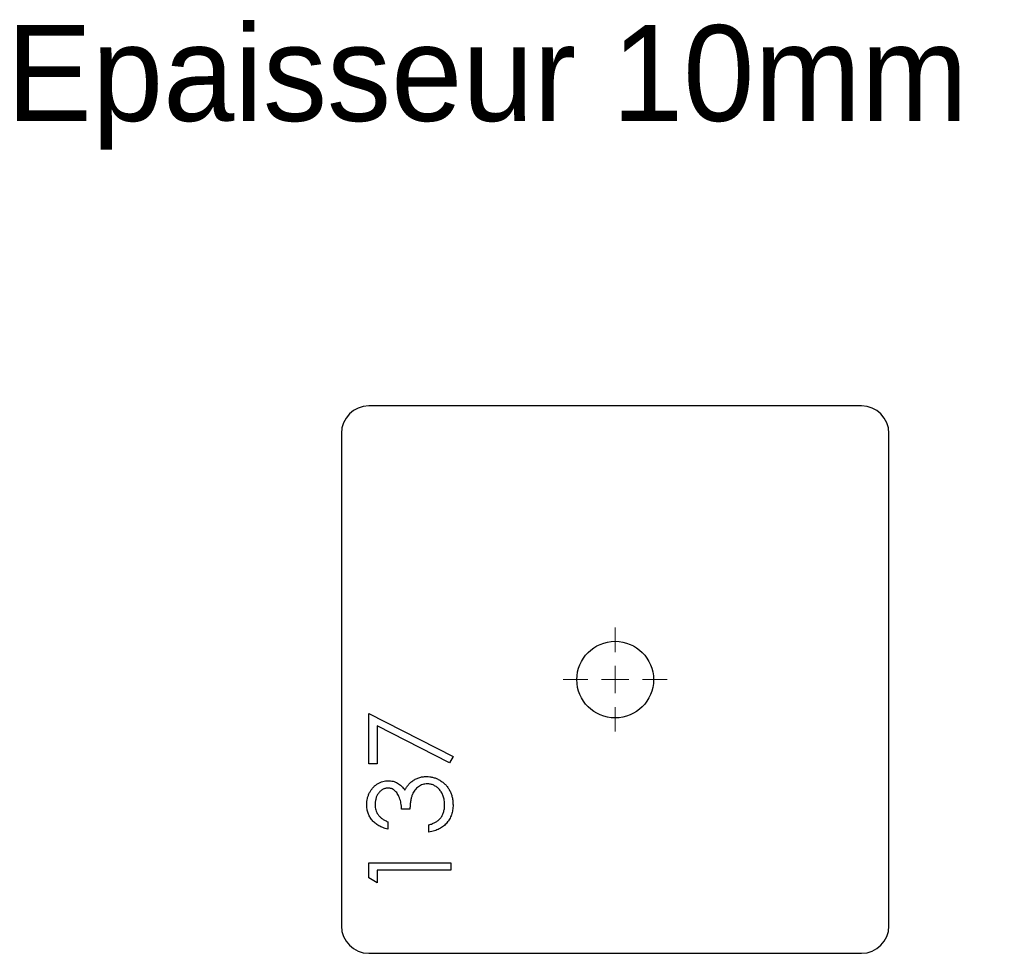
# Model space of a CAD drawing. Header units: millimetres. Extents: x 14 to 194, y 143 to 314.
import ezdxf

# ---------------------------------------------------------------- set-up
doc = ezdxf.new("R2010")
doc.units = ezdxf.units.MM

# ---------------------------------------------------------------- blocks, each defined once
blk = doc.blocks.new('SW_CENTERMARKSYMBOL_0')
at = {"color": 0, "linetype": 'Continuous', "lineweight": 18}
for p, q in [((0, 5), (0, 9.5)), ((0, 0), (0, 2.5)), ((-5, 0), (-9.5, 0)), ((0, 0), (-2.5, 0)), ((0, 0), (0, -2.5)), ((0, 0), (2.5, 0)), ((5, 0), (9.5, 0)), ((0, -5), (0, -9.5))]:
    blk.add_line(p, q, dxfattribs=at)
blk = doc.blocks.new('SW_CENTERMARKSYMBOL_1')
at = {"color": 0, "linetype": 'Continuous', "lineweight": 18}
for p, q in [((0, 5), (0, 9.5)), ((0, 0), (0, 2.5)), ((-5, 0), (-9.5, 0)), ((0, 0), (-2.5, 0)), ((0, 0), (0, -2.5)), ((0, 0), (2.5, 0)), ((5, 0), (9.5, 0)), ((0, -5), (0, -9.5))]:
    blk.add_line(p, q, dxfattribs=at)

msp = doc.modelspace()

# ---------------------------------------------------------------- linework, layer by layer
at = {"color": 7, "linetype": 'Continuous', "lineweight": 25}
for p, q in [((167.74, 243.22), (77.74, 243.22)), ((72.74, 238.22), (72.74, 148.22)), ((172.74, 148.22), (172.74, 238.22)), ((77.74, 143.22), (167.74, 143.22))]:
    msp.add_line(p, q, dxfattribs=at)
at = {"color": 1, "linetype": 'Continuous', "lineweight": 25}
for p, q in [((77.74, 187.06), (93.12, 179.18)), ((77.74, 177.83), (77.74, 187.06)), ((79.28, 184.78), (79.28, 177.83)), ((92.48, 178.02), (79.28, 184.78)), ((93.12, 179.18), (92.48, 178.02)), ((79.28, 177.83), (77.74, 177.83)), ((85.24, 169.56), (83.7, 169.56)), ((81.2, 167.25), (81.2, 165.91)), ((88.7, 165.33), (88.7, 166.68)), ((77.74, 159.75), (92.74, 159.75)), ((77.74, 156.98), (77.74, 159.75)), ((79.28, 158.41), (79.28, 156.1)), ((92.74, 158.41), (79.28, 158.41)), ((92.74, 159.75), (92.74, 158.41)), ((79.28, 156.1), (77.74, 156.98))]:
    msp.add_line(p, q, dxfattribs=at)
at = {"color": 7, "linetype": 'Continuous', "lineweight": 25}
msp.add_circle((122.74, 193.22), 7, dxfattribs=at)
for centre, start, end in [((77.74, 238.22), 90, 180), ((167.74, 238.22), 0, 90), ((77.74, 148.22), 180, 270), ((167.74, 148.22), 270, 0)]:
    msp.add_arc(centre, 5, start, end, dxfattribs=at)
at = {"color": 1, "linetype": 'Continuous', "lineweight": 25}
for points, knots in [([(77.35, 170.37), (77.36, 170.57), (77.37, 170.96), (77.48, 171.53), (77.65, 172.07), (77.88, 172.6), (78.17, 173.08), (78.51, 173.51), (78.9, 173.89), (79.33, 174.2), (79.79, 174.44), (80.27, 174.62), (80.76, 174.73), (81.09, 174.75), (81.25, 174.75)], [0, 0, 0, 0, 0.090254, 0.17854, 0.266093, 0.354631, 0.441886, 0.525747, 0.608114, 0.690197, 0.770821, 0.848326, 0.924012, 1, 1, 1, 1]), ([(81.25, 174.75), (81.41, 174.75), (81.72, 174.74), (82.17, 174.66), (82.6, 174.52), (83, 174.32), (83.38, 174.07), (83.73, 173.77), (84.05, 173.41), (84.24, 173.14), (84.34, 173)], [0, 0, 0, 0, 0.128068, 0.250608, 0.37063, 0.490072, 0.610375, 0.734313, 0.863217, 1, 1, 1, 1]), ([(84.34, 173), (84.41, 173.16), (84.57, 173.48), (84.87, 173.91), (85.21, 174.3), (85.48, 174.52), (85.62, 174.63)], [0, 0, 0, 0, 0.253916, 0.503896, 0.750255, 1, 1, 1, 1]), ([(85.62, 174.63), (85.72, 174.7), (85.91, 174.84), (86.23, 175.02), (86.54, 175.18), (86.88, 175.31), (87.21, 175.4), (87.56, 175.47), (87.92, 175.51), (88.16, 175.52), (88.28, 175.52)], [0, 0, 0, 0, 0.1281355, 0.2541727, 0.3781116, 0.5017123, 0.6239863, 0.7470956, 0.8728746, 1, 1, 1, 1]), ([(88.28, 175.52), (88.49, 175.52), (88.91, 175.5), (89.53, 175.36), (90.14, 175.15), (90.71, 174.85), (91.26, 174.48), (91.74, 174.05), (92.16, 173.54), (92.51, 172.98), (92.78, 172.37), (92.98, 171.72), (93.1, 171.04), (93.11, 170.57), (93.12, 170.33)], [0, 0, 0, 0, 0.079641, 0.158908, 0.239599, 0.322582, 0.406, 0.487843, 0.569676, 0.65302, 0.737412, 0.822558, 0.909755, 1, 1, 1, 1]), ([(81.24, 173.41), (81.17, 173.41), (81.01, 173.4), (80.78, 173.36), (80.56, 173.29), (80.35, 173.2), (80.15, 173.08), (79.95, 172.93), (79.76, 172.75), (79.58, 172.55), (79.42, 172.34), (79.28, 172.1), (79.16, 171.85), (79.06, 171.58), (78.99, 171.31), (78.93, 171.01), (78.9, 170.71), (78.89, 170.5), (78.89, 170.39)], [0, 0, 0, 0, 0.05527, 0.109958, 0.163912, 0.218089, 0.273309, 0.330914, 0.390994, 0.454641, 0.518898, 0.583342, 0.648543, 0.715053, 0.782519, 0.852334, 0.924934, 1, 1, 1, 1]), ([(83.7, 169.56), (83.7, 169.75), (83.69, 170.11), (83.62, 170.64), (83.51, 171.15), (83.35, 171.62), (83.17, 172.05), (82.96, 172.43), (82.72, 172.74), (82.45, 172.99), (82.17, 173.18), (81.87, 173.31), (81.56, 173.39), (81.35, 173.4), (81.24, 173.41)], [0, 0, 0, 0, 0.110174, 0.215729, 0.318104, 0.417658, 0.511742, 0.59626, 0.673405, 0.744145, 0.810662, 0.874049, 0.936691, 1, 1, 1, 1]), ([(88.41, 174.18), (88.27, 174.17), (87.99, 174.16), (87.58, 174.06), (87.19, 173.89), (86.81, 173.67), (86.47, 173.38), (86.16, 173.06), (85.9, 172.68), (85.73, 172.33), (85.61, 172.02), (85.53, 171.76), (85.46, 171.47), (85.4, 171.14), (85.34, 170.79), (85.3, 170.41), (85.26, 170), (85.25, 169.71), (85.24, 169.56)], [0, 0, 0, 0, 0.066907, 0.13348, 0.201027, 0.271634, 0.342905, 0.413859, 0.485996, 0.560246, 0.599899, 0.644068, 0.691904, 0.744697, 0.801499, 0.862863, 0.929331, 1, 1, 1, 1]), ([(91.58, 170.36), (91.58, 170.5), (91.58, 170.77), (91.53, 171.17), (91.46, 171.56), (91.35, 171.91), (91.22, 172.25), (91.06, 172.57), (90.86, 172.86), (90.64, 173.13), (90.4, 173.38), (90.15, 173.59), (89.88, 173.77), (89.61, 173.92), (89.32, 174.04), (89.03, 174.12), (88.72, 174.17), (88.52, 174.18), (88.41, 174.18)], [0, 0, 0, 0, 0.076072, 0.148752, 0.218403, 0.28576, 0.350598, 0.414964, 0.478069, 0.541761, 0.60435, 0.664075, 0.721464, 0.777587, 0.832644, 0.887844, 0.94346, 1, 1, 1, 1]), ([(81.2, 165.91), (81.05, 165.95), (80.75, 166.02), (80.33, 166.17), (79.93, 166.33), (79.56, 166.52), (79.22, 166.73), (78.9, 166.98), (78.61, 167.24), (78.35, 167.53), (78.11, 167.84), (77.91, 168.16), (77.74, 168.49), (77.6, 168.84), (77.49, 169.21), (77.41, 169.58), (77.36, 169.97), (77.36, 170.24), (77.35, 170.37)], [0, 0, 0, 0, 0.072625, 0.141977, 0.208985, 0.273957, 0.336889, 0.398745, 0.460116, 0.520825, 0.580994, 0.640152, 0.698622, 0.757271, 0.816427, 0.876254, 0.937165, 1, 1, 1, 1]), ([(78.89, 170.39), (78.9, 170.22), (78.91, 169.89), (79.01, 169.41), (79.17, 168.96), (79.37, 168.62), (79.56, 168.37), (79.73, 168.19), (79.91, 168.01), (80.13, 167.85), (80.36, 167.68), (80.62, 167.53), (80.9, 167.39), (81.1, 167.3), (81.2, 167.25)], [0, 0, 0, 0, 0.1227119, 0.239685, 0.3518159, 0.4637661, 0.5208178, 0.5794483, 0.6406041, 0.7052975, 0.7736339, 0.8446694, 0.9200565, 1, 1, 1, 1]), ([(93.12, 170.33), (93.12, 170.17), (93.11, 169.86), (93.06, 169.39), (92.97, 168.95), (92.85, 168.53), (92.69, 168.13), (92.5, 167.75), (92.27, 167.38), (92, 167.05), (91.71, 166.73), (91.37, 166.44), (91.01, 166.18), (90.61, 165.95), (90.18, 165.75), (89.72, 165.58), (89.22, 165.44), (88.88, 165.37), (88.7, 165.33)], [0, 0, 0, 0, 0.065538, 0.128956, 0.190367, 0.249965, 0.308569, 0.366415, 0.424556, 0.483181, 0.542251, 0.601744, 0.662508, 0.7245, 0.789139, 0.856354, 0.926299, 1, 1, 1, 1]), ([(90.77, 167.85), (90.84, 167.94), (90.97, 168.1), (91.13, 168.38), (91.27, 168.67), (91.39, 168.97), (91.47, 169.3), (91.54, 169.63), (91.58, 169.99), (91.58, 170.23), (91.58, 170.36)], [0, 0, 0, 0, 0.1182604, 0.2361558, 0.3556302, 0.4762494, 0.6001641, 0.7286331, 0.8613262, 1, 1, 1, 1]), ([(88.7, 166.68), (88.81, 166.71), (89.04, 166.78), (89.36, 166.9), (89.66, 167.03), (89.93, 167.17), (90.18, 167.32), (90.4, 167.49), (90.6, 167.66), (90.72, 167.79), (90.77, 167.85)], [0, 0, 0, 0, 0.14977, 0.291316, 0.425966, 0.55216, 0.671527, 0.786122, 0.895325, 1, 1, 1, 1])]:
    msp.add_open_spline(points, degree=3, knots=knots, dxfattribs=at)

# ---------------------------------------------------------------- block references
at = {"color": 8, "linetype": 'Continuous'}
for name in ['SW_CENTERMARKSYMBOL_0', 'SW_CENTERMARKSYMBOL_1']:
    msp.add_blockref(name, (122.74, 193.22), dxfattribs=at)

# ---------------------------------------------------------------- texts
at = {"insert": (11.57, 312.8), "char_height": 17.5, "attachment_point": 1}
msp.add_mtext_dynamic_manual_height_columns('Epaisseur 10mm', width=326.1114, gutter_width=87.5, heights=[0], dxfattribs=at)

doc.saveas('drawing.dxf')
